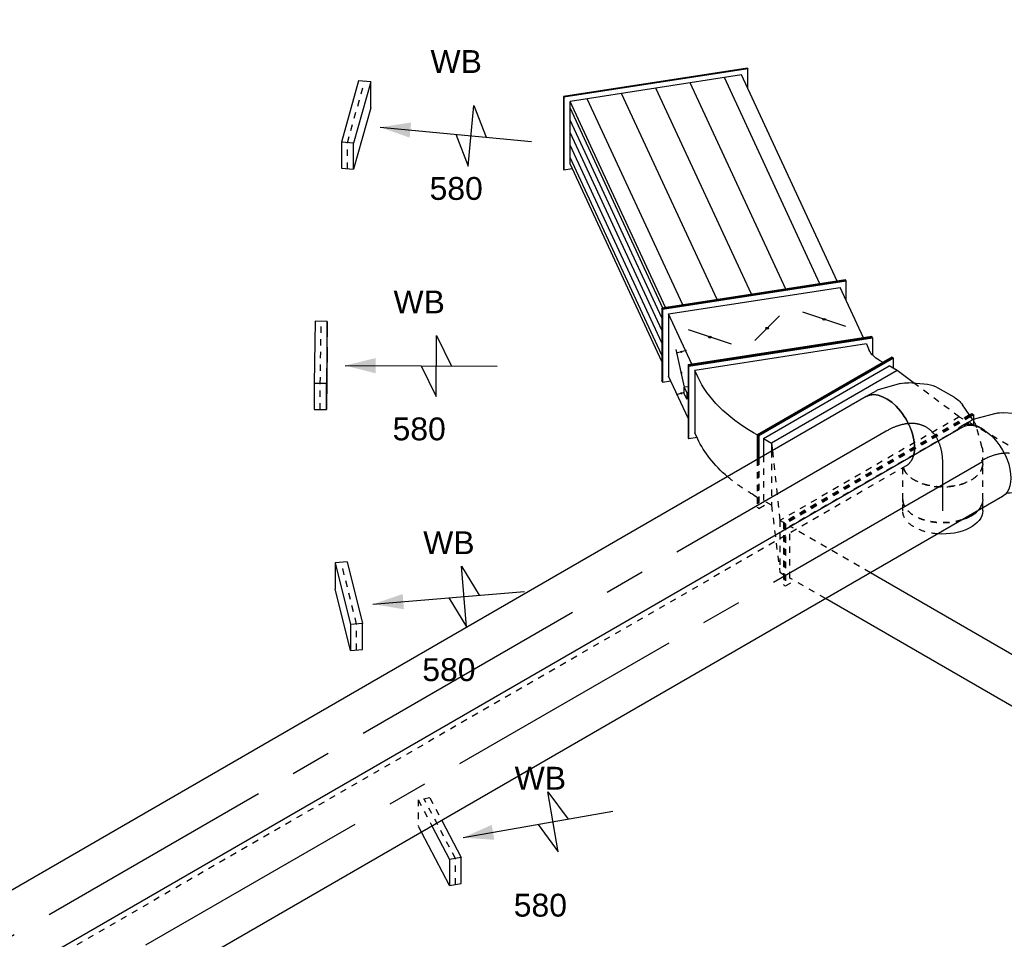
# Model space of a CAD drawing. Extents: x -132501 to 411300, y -42818 to 427495.
# Tile 181 of 256: x 17974 to 21855, y 178309 to 181931. Entities that reach past the tile are written whole.
import ezdxf
from ezdxf.enums import TextEntityAlignment as Align

# ---------------------------------------------------------------- set-up
doc = ezdxf.new("R2010")
doc.units = 0
doc.header["$LTSCALE"] = 50
doc.linetypes.add('CENTER2', pattern=[28.575, 19.05, -3.175, 3.175, -3.175])
doc.linetypes.add('STREEPJES', pattern=[0.1, 0.05, -0.05])
doc.layers.get('0').update_dxf_attribs({"linetype": 'CONTINUOUS'})
for name, color, linetype in [('WL570---_RETOUR', 112, 'CONTINUOUS'), ('WL570---_RETOUR_HL', 8, 'CONTINUOUS'), ('WL570---_RETOUR_RST', 2, 'CONTINUOUS'), ('WL570---_RETOUR_RST_HL', 1, 'CONTINUOUS'), ('WL570---_TOEVOER', 3, 'CONTINUOUS'), ('WL570---_TOEVOER_HL', 8, 'CONTINUOUS'), ('WM570---_RETOUR_PR', 1, 'CONTINUOUS'), ('WM570---_RETOUR_RST_PR', 1, 'CONTINUOUS'), ('WM570---_TOEVOER_PR', 1, 'CONTINUOUS')]:
    doc.layers.add(name, color=color, linetype=linetype)
doc.styles.add('BURO-018', font='ARIAL.TTF', dxfattribs={"height": 63})

# ---------------------------------------------------------------- blocks, each defined once
blk = doc.blocks.new('*U1013')
at = {"ltscale": 10}
blk.add_hatch(color=0, dxfattribs=at).paths.add_polyline_path([(93.2, 0), (213.2, 30), (213.2, -30)])
at = {"color": 8, "linetype": 'STREEPJES', "ltscale": 10}
for p, q in [((-55.1, 176.6, 16753.9), (-72.8, 76, 16753.9)), ((-55.1, 176.6, 16753.9), (-19.6, 66.3, 16753.9)), ((-8.5, 176.6, 16753.9), (-55.1, 176.6, 16753.9)), ((49.4, -76, 16753.9), (-31.8, 176.6, 16753.9)), ((-8.5, 176.6, 16753.9), (22.1, 81.5, 16753.9)), ((-64.4, 50, 16753.9), (-72.8, 76, 16753.9)), ((31.8, -176.6, 16753.9), (49.4, -76, 16753.9))]:
    blk.add_line(p, q, dxfattribs=at)
at = {"color": 0, "ltscale": 10}
for p, q in [((453.2, -120, 16753.9), (453.2, 120, 16753.9)), ((453.2, 120, 16753.9), (513.2, 0, 16753.9)), ((22.1, 81.5, 16753.9), (72.8, -76, 16753.9)), ((8.5, -176.6, 16753.9), (-64.4, 50, 16753.9)), ((-19.6, 66.3, 16753.9), (26.1, -76, 16753.9)), ((93.2, 0, 16753.9), (693.2, 0, 16753.9)), ((393.2, 0, 16753.9), (453.2, -120, 16753.9)), ((26.1, -76, 16753.9), (8.5, -176.6, 16753.9)), ((72.8, -76, 16753.9), (26.1, -76, 16753.9)), ((55.1, -176.6, 16753.9), (72.8, -76, 16753.9)), ((8.5, -176.6, 16753.9), (55.1, -176.6, 16753.9))]:
    blk.add_line(p, q, dxfattribs=at)
at = {"layer": 'WL570---_RETOUR_RST_HL', "linetype": 'CENTER2'}
blk.add_circle((0, 0, 16753.9), 0.075, dxfattribs=at)
at = {"layer": 'WL570---_RETOUR_RST', "color": 1, "style": 'BURO-018'}
for tag in ['MC', 'Q']:
    blk.add_attdef(tag, text='', height=90, dxfattribs=at).set_placement((0, 0), align=Align.MIDDLE)
at = {"layer": 'WM570---_RETOUR_RST_PR', "color": 1, "style": 'BURO-018'}
blk.add_attdef('POSNR', text='', height=90, dxfattribs=at).set_placement((0, 0), align=Align.MIDDLE)
blk = doc.blocks.new('*U1018')
at = {"color": 0, "ltscale": 10}
for p, q in [((-434.5, -141.4, 17008.6), (-128.3, 388.9, 17008.6)), ((-430.4, -141.4, 17008.6), (-124.2, 388.9, 17008.6)), ((-128.3, 388.9, 17008.6), (-124.2, 388.9, 17008.6)), ((-124.2, 388.9, 17008.6), (-103.8, 353.6, 17008.6)), ((-124.2, 353.6, 17008.6), (-410, -141.4, 17008.6)), ((-124.2, 353.6, 17008.6), (-87.5, 353.6, 17008.6)), ((326.1, 185.2, 17008.6), (-323.4, -189.8, 17008.6)), ((327.5, 182.7, 17008.6), (-322, -192.3, 17008.6)), ((301.7, 177.5, 17008.6), (304.4, 172.7, 17008.6)), ((327.5, 182.7, 17008.6), (326.1, 185.2, 17008.6)), ((-434.5, -141.4, 17008.6), (-430.4, -141.4, 17008.6)), ((-291.6, -388.9, 17008.6), (-434.5, -141.4, 17008.6)), ((-287.5, -388.9, 17008.6), (-430.4, -141.4, 17008.6)), ((-410, -141.4, 17008.6), (-287.5, -353.6, 17008.6)), ((-373.2, -141.4, 17008.6), (-410, -141.4, 17008.6)), ((-322, -192.3, 17008.6), (-323.4, -189.8, 17008.6)), ((-301.8, -177.3, 17008.6), (-304.6, -172.5, 17008.6)), ((-267.1, -353.6, 17008.6), (-287.5, -388.9, 17008.6)), ((-250.8, -353.6, 17008.6), (-287.5, -353.6, 17008.6)), ((-291.6, -388.9, 17008.6), (-287.5, -388.9, 17008.6))]:
    blk.add_line(p, q, dxfattribs=at)
at = {"color": 0, "ltscale": 10, "extrusion": (7.43708e-18, 6.83926e-17, -1)}
for centre, major_axis, end_param in [((-434.5, -247.5, 17008.6), (736.1, 425), 6.283185), ((-434.5, -247.5, 17008.6), (129.9, 75), 6.283185), ((-312, -459.6, 17008.6), (129.9, 75), 5.6975)]:
    blk.add_ellipse(centre, major_axis=major_axis, ratio=0.57735, start_param=5.497787, end_param=end_param, dxfattribs=at)
at = {"color": 8, "linetype": 'STREEPJES', "ltscale": 10, "extrusion": (7.43708e-18, 6.83926e-17, -1)}
blk.add_ellipse((-434.5, -247.5, 17008.6), major_axis=(332, 191.7), ratio=0.57735, start_param=5.497787, end_param=6.283185, dxfattribs=at)
at = {"layer": 'WM570---_TOEVOER_PR', "color": 1, "style": 'BURO-018'}
blk.add_attdef('POSNR', text='', height=90, dxfattribs=at).set_placement((0, 0), align=Align.MIDDLE)
blk = doc.blocks.new('*U1021')
at = {"color": 2, "ltscale": 10}
for p, q in [((-489.1, 412.3, 15688.2), (-486, 412.3, 15688.2)), ((-229.8, 292, 15688.2), (-489.1, 412.3, 15688.2)), ((-226.8, 292, 15688.2), (-486, 412.3, 15688.2)), ((430.1, 412.3, 15688.2), (420.8, 380.2, 15688.2)), ((433.2, 412.3, 15688.2), (430.1, 412.3, 15688.2)), ((689.3, 292, 15688.2), (430.1, 412.3, 15688.2)), ((692.4, 292, 15688.2), (433.2, 412.3, 15688.2)), ((-416.9, 380.2, 15688.2), (441.8, 380.2, 15688.2)), ((-394.7, 369.9, 15688.2), (464, 369.9, 15688.2)), ((-350.2, 349.3, 15688.2), (508.5, 349.3, 15688.2)), ((441.8, 380.2, 15688.2), (664, 277.1, 15688.2)), ((-305.8, 328.7, 15688.2), (552.9, 328.7, 15688.2)), ((-433.2, -412.3, 15688.2), (-229.8, 292, 15688.2)), ((-430.1, -412.3, 15688.2), (-226.8, 292, 15688.2)), ((-261.4, 308.1, 15688.2), (597.4, 308.1, 15688.2)), ((-231.1, 277.1, 15688.2), (664, 277.1, 15688.2)), ((-229.8, 292, 15688.2), (-226.8, 292, 15688.2)), ((-228.1, 287.4, 15688.2), (641.8, 287.4, 15688.2)), ((474.2, -380.2, 15688.2), (664, 277.1, 15688.2)), ((486, -412.3, 15688.2), (689.3, 292, 15688.2)), ((489.1, -412.3, 15688.2), (692.4, 292, 15688.2)), ((692.4, 292, 15688.2), (689.3, 292, 15688.2)), ((-250, 211.4, 15688.2), (645, 211.4, 15688.2)), ((-288, 79.9, 15688.2), (607.1, 79.9, 15688.2)), ((-325.9, -51.6, 15688.2), (569.1, -51.6, 15688.2)), ((-363.9, -183, 15688.2), (531.2, -183, 15688.2)), ((-401.8, -314.5, 15688.2), (493.2, -314.5, 15688.2)), ((-420.8, -380.2, 15688.2), (474.2, -380.2, 15688.2)), ((416.9, -380.2, 15688.2), (486, -412.3, 15688.2)), ((-433.2, -412.3, 15688.2), (-430.1, -412.3, 15688.2)), ((489.1, -412.3, 15688.2), (486, -412.3, 15688.2))]:
    blk.add_line(p, q, dxfattribs=at)
at = {"layer": 'WM570---_TOEVOER_PR', "color": 1, "style": 'BURO-018'}
blk.add_attdef('POSNR', text='', height=90, dxfattribs=at).set_placement((0, 0), align=Align.MIDDLE)
blk = doc.blocks.new('*U1022')
at = {"ltscale": 10}
h = blk.add_hatch(color=0, dxfattribs=at)
edge = h.paths.add_edge_path()
edge.add_ellipse((20.8, 363), major_axis=(2.88, -0.83), ratio=0.211325, start_angle=0, end_angle=360)
h = blk.add_hatch(color=0, dxfattribs=at)
edge = h.paths.add_edge_path()
edge.add_ellipse((94.9, 328.7), major_axis=(2.88, -0.83), ratio=0.211325, start_angle=0, end_angle=360)
h = blk.add_hatch(color=0, dxfattribs=at)
edge = h.paths.add_edge_path()
edge.add_ellipse((168.9, 294.3), major_axis=(2.88, -0.83), ratio=0.211325, start_angle=0, end_angle=360)
h = blk.add_hatch(color=0, dxfattribs=at)
edge = h.paths.add_edge_path()
edge.add_ellipse((174.3, 167.6), major_axis=(-2.46, -5.29), ratio=0.57735, start_angle=0, end_angle=360)
h = blk.add_hatch(color=0, dxfattribs=at)
edge = h.paths.add_edge_path()
edge.add_ellipse((111.1, -51.6), major_axis=(-2.46, -5.29), ratio=0.57735, start_angle=0, end_angle=360)
h = blk.add_hatch(color=0, dxfattribs=at)
edge = h.paths.add_edge_path()
edge.add_ellipse((47.8, -270.7), major_axis=(-2.46, -5.29), ratio=0.57735, start_angle=0, end_angle=360)
at = {"color": 0, "ltscale": 10}
for p, q in [((-150.9, 412.3, 14938.6), (-147.8, 412.3, 14938.6)), ((108.3, 292, 14938.6), (-150.9, 412.3, 14938.6)), ((111.4, 292, 14938.6), (-147.8, 412.3, 14938.6)), ((91.9, 412.3, 14938.6), (82.7, 380.2, 14938.6)), ((95, 412.3, 14938.6), (91.9, 412.3, 14938.6)), ((351.2, 292, 14938.6), (91.9, 412.3, 14938.6)), ((354.2, 292, 14938.6), (95, 412.3, 14938.6)), ((-78.7, 380.2, 14938.6), (103.7, 380.2, 14938.6)), ((-10.4, 348.5, 14938.6), (-9.2, 352.6, 14938.6)), ((-9.2, 352.6, 14938.6), (15.4, 352.6, 14938.6)), ((13, 342.3, 14938.6), (-9.2, 352.6, 14938.6)), ((15.4, 352.6, 14938.6), (37.6, 342.3, 14938.6)), ((18.8, 351.1, 14938.6), (24.3, 383.5, 14938.6)), ((325.9, 277.1, 14938.6), (103.7, 380.2, 14938.6)), ((11.9, 338.2, 14938.6), (13, 342.3, 14938.6)), ((37.6, 342.3, 14938.6), (13, 342.3, 14938.6)), ((33.5, 328.1, 14938.6), (37.6, 342.3, 14938.6)), ((37.4, 341.5, 14938.6), (186.4, 308.2, 14938.6)), ((165.5, 273.9, 14938.6), (172.4, 314.7, 14938.6)), ((-95, -412.3, 14938.6), (108.3, 292, 14938.6)), ((-91.9, -412.3, 14938.6), (111.4, 292, 14938.6)), ((107.1, 277.1, 14938.6), (325.9, 277.1, 14938.6)), ((108.3, 292, 14938.6), (111.4, 292, 14938.6)), ((325.9, 277.1, 14938.6), (136.1, -380.2, 14938.6)), ((147.8, -412.3, 14938.6), (351.2, 292, 14938.6)), ((150.9, -412.3, 14938.6), (354.2, 292, 14938.6)), ((354.2, 292, 14938.6), (351.2, 292, 14938.6)), ((113.3, 102.8, 14938.6), (235.4, 232.3, 14938.6)), ((87.4, 13.2, 14938.6), (134.8, -116.3, 14938.6)), ((-13.2, -335.4, 14938.6), (108.9, -205.9, 14938.6)), ((-82.7, -380.2, 14938.6), (136.1, -380.2, 14938.6)), ((78.7, -380.2, 14938.6), (147.8, -412.3, 14938.6)), ((-95, -412.3, 14938.6), (-91.9, -412.3, 14938.6)), ((150.9, -412.3, 14938.6), (147.8, -412.3, 14938.6))]:
    blk.add_line(p, q, dxfattribs=at)
for centre, major_axis, ratio in [((20.8, 363, 14938.6), (2.88, -0.83), 0.211325), ((94.9, 328.7, 14938.6), (2.88, -0.83), 0.211325), ((168.9, 294.3, 14938.6), (2.88, -0.83), 0.211325), ((174.3, 167.6, 14938.6), (-2.46, -5.29), 0.57735), ((111.1, -51.6, 14938.6), (-2.46, -5.29), 0.57735), ((47.8, -270.7, 14938.6), (-2.46, -5.29), 0.57735)]:
    blk.add_ellipse(centre, major_axis=major_axis, ratio=ratio, dxfattribs=at)
at = {"layer": 'WM570---_TOEVOER_PR', "color": 1, "style": 'BURO-018'}
blk.add_attdef('POSNR', text='', height=90, dxfattribs=at).set_placement((0, 0), align=Align.MIDDLE)
blk = doc.blocks.new('*U1023')
at = {"color": 0, "ltscale": 10}
for p, q in [((-128.3, 388.9, 15682.3), (-124.2, 388.9, 15682.3)), ((14.6, 141.4, 15682.3), (-128.3, 388.9, 15682.3)), ((18.7, 141.4, 15682.3), (-124.2, 388.9, 15682.3)), ((-87.5, 353.6, 15682.3), (-103.8, 353.6, 15682.3)), ((424.1, -34.6, 15682.3), (301.7, 177.5, 15682.3)), ((304.4, 172.7, 15682.3), (326.1, 185.2, 15682.3)), ((326.1, 185.2, 15682.3), (469, -62.3, 15682.3)), ((-291.6, -388.9, 15682.3), (14.6, 141.4, 15682.3)), ((-287.5, -388.9, 15682.3), (18.7, 141.4, 15682.3)), ((14.6, 141.4, 15682.3), (18.7, 141.4, 15682.3)), ((18.7, 141.4, 15682.3), (35, 141.4, 15682.3)), ((424.1, -34.6, 15682.3), (437.1, -57.1, 15682.3)), ((469, -62.3, 15682.3), (-180.5, -437.3, 15682.3)), ((470.4, -64.8, 15682.3), (-179.1, -439.8, 15682.3)), ((-169.1, -407.1, 15682.3), (437.1, -57.1, 15682.3)), ((470.4, -64.8, 15682.3), (469, -62.3, 15682.3)), ((-250.8, -353.6, 15682.3), (-267.1, -353.6, 15682.3)), ((-180.5, -437.3, 15682.3), (-227.7, -355.7, 15682.3)), ((-169.1, -407.1, 15682.3), (-182.1, -384.6, 15682.3)), ((-291.6, -388.9, 15682.3), (-287.5, -388.9, 15682.3)), ((-179.1, -439.8, 15682.3), (-180.5, -437.3, 15682.3))]:
    blk.add_line(p, q, dxfattribs=at)
at = {"color": 0, "ltscale": 10, "extrusion": (1.38778e-17, 8.01234e-18, -1)}
for centre, major_axis in [((-434.5, -247.5, 15682.3), (-736.1, -425)), ((-312, -459.6, 15682.3), (-736.1, -425)), ((-312, -459.6, 15682.3), (-129.9, -75))]:
    blk.add_ellipse(centre, major_axis=major_axis, ratio=0.57735, start_param=2.356194, end_param=3.141593, dxfattribs=at)
at = {"color": 8, "linetype": 'STREEPJES', "ltscale": 10, "extrusion": (1.38778e-17, 8.01234e-18, -1)}
blk.add_ellipse((-312, -459.6, 15682.3), major_axis=(-332, -191.7), ratio=0.57735, start_param=2.356194, end_param=3.141593, dxfattribs=at)
at = {"layer": 'WM570---_TOEVOER_PR', "color": 1, "style": 'BURO-018'}
blk.add_attdef('POSNR', text='', height=90, dxfattribs=at).set_placement((0, 0), align=Align.MIDDLE)
blk = doc.blocks.new('*U1036')
at = {"color": 8, "linetype": 'STREEPJES', "ltscale": 10}
for p, q in [((112.3, 477.3, 14228.5), (111.7, 476.4, 14228.5)), ((112.3, 477.3, 14228.5), (116.4, 477.3, 14228.5)), ((234.7, 265.2, 14228.5), (112.3, 477.3, 14228.5)), ((238.8, 265.2, 14228.5), (116.4, 477.3, 14228.5)), ((153.1, 441.9, 14228.5), (136.8, 441.9, 14228.5)), ((255.2, 265.2, 14228.5), (153.1, 441.9, 14228.5)), ((313.5, 229.8, 14228.5), (153.1, 441.9, 14228.5)), ((-188.1, -467.2, 14228.5), (234.7, 265.2, 14228.5)), ((-184.9, -468.7, 14228.5), (238.8, 265.2, 14228.5)), ((-153.1, -441.9, 14228.5), (255.2, 265.2, 14228.5)), ((234.7, 265.2, 14228.5), (238.8, 265.2, 14228.5)), ((238.8, 265.2, 14228.5), (255.2, 265.2, 14228.5)), ((418, 42.2, 14228.5), (255.2, 265.2, 14228.5)), ((350.2, 265.2, 14228.5), (329.8, 229.8, 14228.5)), ((354.3, 265.2, 14228.5), (350.2, 265.2, 14228.5)), ((448.4, 95, 14228.5), (350.2, 265.2, 14228.5)), ((450.5, 98.5, 14228.5), (354.3, 265.2, 14228.5)), ((313.5, 229.8, 14228.5), (350.2, 229.8, 14228.5)), ((419.9, 45.5, 14228.5), (313.5, 229.8, 14228.5)), ((438.2, 77.3, 14228.5), (350.2, 229.8, 14228.5)), ((-153.1, -441.9, 14228.5), (-169.4, -441.9, 14228.5)), ((-153.1, -441.9, 14228.5), (65.9, -467.5, 14228.5))]:
    blk.add_line(p, q, dxfattribs=at)
at = {"color": 0, "ltscale": 10}
for p, q in [((493.1, 17.7, 14228.5), (448.4, 95, 14228.5)), ((497.2, 17.7, 14228.5), (450.5, 98.5, 14228.5)), ((435.9, 17.7, 14228.5), (418, 42.2, 14228.5)), ((435.9, 17.7, 14228.5), (419.9, 45.5, 14228.5)), ((472.7, 17.7, 14228.5), (438.2, 77.3, 14228.5)), ((150.2, -477.3, 14228.5), (435.9, 17.7, 14228.5)), ((472.7, 17.7, 14228.5), (186.9, -477.3, 14228.5)), ((186.9, -512.7, 14228.5), (493.1, 17.7, 14228.5)), ((191, -512.7, 14228.5), (497.2, 17.7, 14228.5)), ((472.7, 17.7, 14228.5), (435.9, 17.7, 14228.5)), ((497.2, 17.7, 14228.5), (493.1, 17.7, 14228.5)), ((-194.4, -476.4, 14228.5), (-193.9, -477.3, 14228.5)), ((-193.9, -477.3, 14228.5), (-188.1, -467.2, 14228.5)), ((-193.9, -477.3, 14228.5), (-189.8, -477.3, 14228.5)), ((-189.8, -477.3, 14228.5), (-184.9, -468.7, 14228.5)), ((65.9, -467.5, 14228.5), (150.2, -477.3, 14228.5)), ((150.2, -477.3, 14228.5), (186.9, -477.3, 14228.5)), ((166.5, -477.3, 14228.5), (186.9, -512.7, 14228.5)), ((191, -512.7, 14228.5), (186.9, -512.7, 14228.5))]:
    blk.add_line(p, q, dxfattribs=at)
at = {"layer": 'WM570---_RETOUR_PR', "color": 1, "style": 'BURO-018'}
blk.add_attdef('POSNR', text='', height=90, dxfattribs=at).set_placement((0, 0), align=Align.MIDDLE)
blk = doc.blocks.new('*U1037')
at = {"color": 8, "linetype": 'STREEPJES', "ltscale": 10}
for p, q in [((-68.6, 388.9, 14635.8), (-64.5, 388.9, 14635.8)), ((27.6, 222.3, 14635.8), (-68.6, 388.9, 14635.8)), ((29.7, 225.8, 14635.8), (-64.5, 388.9, 14635.8)), ((-27.7, 353.6, 14635.8), (-44.1, 353.6, 14635.8))]:
    blk.add_line(p, q, dxfattribs=at)
at = {"color": 0, "ltscale": 10}
for p, q in [((272.8, 273, 14635.8), (295.4, 257.1, 14635.8)), ((278.2, 269.2, 14635.8), (304.3, 290.1, 14635.8)), ((306.8, 288.3, 14635.8), (304.3, 290.1, 14635.8)), ((304.3, 290.1, 14635.8), (447.1, 42.6, 14635.8)), ((306.8, 288.3, 14635.8), (449.7, 40.9, 14635.8)), ((417.9, 45, 14635.8), (295.4, 257.1, 14635.8)), ((74.3, 141.4, 14635.8), (27.6, 222.3, 14635.8)), ((78.4, 141.4, 14635.8), (29.7, 225.8, 14635.8)), ((-231.9, -388.9, 14635.8), (74.3, 141.4, 14635.8)), ((-227.8, -388.9, 14635.8), (78.4, 141.4, 14635.8)), ((74.3, 141.4, 14635.8), (78.4, 141.4, 14635.8)), ((78.4, 141.4, 14635.8), (94.7, 141.4, 14635.8)), ((447.1, 42.6, 14635.8), (-124.2, -416.7, 14635.8)), ((449.7, 40.9, 14635.8), (-121.7, -418.4, 14635.8)), ((-115.4, -383.7, 14635.8), (417.9, 45, 14635.8)), ((395.3, 60.9, 14635.8), (417.9, 45, 14635.8)), ((449.7, 40.9, 14635.8), (447.1, 42.6, 14635.8)), ((-191, -353.6, 14635.8), (-207.4, -353.6, 14635.8)), ((-124.2, -416.7, 14635.8), (-158, -358.2, 14635.8)), ((-115.4, -383.7, 14635.8), (-138, -367.8, 14635.8)), ((-231.9, -388.9, 14635.8), (-227.8, -388.9, 14635.8)), ((-121.7, -418.4, 14635.8), (-124.2, -416.7, 14635.8))]:
    blk.add_line(p, q, dxfattribs=at)
at = {"color": 8, "linetype": 'STREEPJES', "ltscale": 10, "extrusion": (1.38778e-17, 8.01234e-18, -1)}
blk.add_ellipse((-374.8, -247.5, 14635.8), major_axis=(-736.1, -425), ratio=0.57735, start_param=2.356194, end_param=2.546333, dxfattribs=at)
at = {"color": 0, "ltscale": 10, "extrusion": (1.38778e-17, 8.01234e-18, -1)}
for centre, major_axis, start_param in [((-374.8, -247.5, 14635.8), (-736.1, -425), 2.546333), ((-252.3, -459.6, 14635.8), (-736.1, -425), 2.356194), ((-252.3, -459.6, 14635.8), (-129.9, -75), 2.356194)]:
    blk.add_ellipse(centre, major_axis=major_axis, ratio=0.57735, start_param=start_param, end_param=2.879793, dxfattribs=at)
at = {"layer": 'WM570---_RETOUR_PR', "color": 1, "style": 'BURO-018'}
blk.add_attdef('POSNR', text='', height=90, dxfattribs=at).set_placement((0, 0), align=Align.MIDDLE)
blk = doc.blocks.new('*U1043')
at = {"color": 0, "ltscale": 10}
for p, q in [((153.1, 477.3, 12765), (157.2, 477.3, 12765)), ((275.6, 265.2, 12765), (153.1, 477.3, 12765)), ((279.7, 265.2, 12765), (157.2, 477.3, 12765)), ((177.6, 441.9, 12765), (2014.9, 441.9, 12765)), ((-153.1, -477.3, 12765), (275.6, 265.2, 12765)), ((-149, -477.3, 12765), (279.7, 265.2, 12765)), ((275.6, 265.2, 12765), (279.7, 265.2, 12765)), ((279.7, 265.2, 12765), (1912.9, 265.2, 12765)), ((-128.6, -441.9, 12765), (1243.9, -441.9, 12765)), ((1861.8, -462.1, 12765), (1870.6, -477.3, 12765)), ((1870.6, -477.3, 12765), (1877.5, -465.3, 12765)), ((-153.1, -477.3, 12765), (-149, -477.3, 12765)), ((1874.7, -477.3, 12765), (1870.6, -477.3, 12765)), ((1874.7, -477.3, 12765), (1880.7, -466.8, 12765))]:
    blk.add_line(p, q, dxfattribs=at)
at = {"color": 8, "linetype": 'STREEPJES', "ltscale": 10}
for p, q in [((2176.8, 477.3, 12765), (2156.4, 441.9, 12765)), ((2180.9, 477.3, 12765), (2176.8, 477.3, 12765)), ((2299.2, 265.2, 12765), (2176.8, 477.3, 12765)), ((2303.3, 265.2, 12765), (2180.9, 477.3, 12765)), ((2014.9, 441.9, 12765), (2176.8, 441.9, 12765)), ((2176.8, 441.9, 12765), (2278.8, 265.2, 12765)), ((1870.6, -441.9, 12765), (2278.8, 265.2, 12765)), ((1877.5, -465.3, 12765), (2299.2, 265.2, 12765)), ((1880.7, -466.8, 12765), (2303.3, 265.2, 12765)), ((1912.9, 265.2, 12765), (2278.8, 265.2, 12765)), ((2303.3, 265.2, 12765), (2299.2, 265.2, 12765)), ((1243.9, -441.9, 12765), (1870.6, -441.9, 12765)), ((1850.2, -441.9, 12765), (1861.8, -462.1, 12765))]:
    blk.add_line(p, q, dxfattribs=at)
at = {"layer": 'WM570---_RETOUR_PR', "color": 1, "style": 'BURO-018'}
blk.add_attdef('POSNR', text='', height=90, dxfattribs=at).set_placement((0, 0), align=Align.MIDDLE)
blk = doc.blocks.new('*U1044')
at = {"color": 8, "linetype": 'STREEPJES', "ltscale": 10}
for p, q in [((0, 157.5, 13920.7), (44.8, 157.5, 13920.7)), ((12.3, -157.5, 13920.7), (44.8, -157.5, 13920.7))]:
    blk.add_line(p, q, dxfattribs=at)
at = {"color": 0, "ltscale": 10}
blk.add_line((0, -157.5, 13920.7), (12.3, -157.5, 13920.7), dxfattribs=at)
at = {"color": 8, "linetype": 'STREEPJES', "ltscale": 10, "extrusion": (5.55112e-17, 5.55112e-17, -1)}
blk.add_ellipse((0, 0, 13920.7), major_axis=(0, -157.5), ratio=0.57735, start_param=1.698146, end_param=3.141593, dxfattribs=at)
at = {"color": 8, "linetype": 'STREEPJES', "ltscale": 10}
for start_param, end_param in [(3.141593, 5.214514), (5.78106, 6.283185)]:
    blk.add_ellipse((44.8, 0, 13920.7), major_axis=(0, -157.5), ratio=0.57735, start_param=start_param, end_param=end_param, dxfattribs=at)
at = {"color": 0, "ltscale": 10, "extrusion": (5.55112e-17, 5.55112e-17, -1)}
blk.add_ellipse((0, 0, 13920.7), major_axis=(0, -157.5), ratio=0.57735, start_param=0, end_param=1.698146, dxfattribs=at)
at = {"color": 0, "ltscale": 10}
blk.add_ellipse((44.8, 0, 13920.7), major_axis=(0, -157.5), ratio=0.57735, start_param=5.214514, end_param=5.78106, dxfattribs=at)
at = {"layer": 'WL570---_RETOUR_HL', "linetype": 'CENTER2'}
blk.add_line((0, 0, 13920.7), (44.8, 0, 13920.7), dxfattribs=at)
at = {"layer": 'WM570---_RETOUR_PR', "color": 1, "style": 'BURO-018'}
blk.add_attdef('POSNR', text='', height=90, dxfattribs=at).set_placement((0, 0), align=Align.MIDDLE)
blk = doc.blocks.new('*U1045')
at = {"color": 8, "linetype": 'STREEPJES', "ltscale": 10}
for p, q in [((0, 157.5, 13889), (125.3, 157.5, 13889)), ((0, -157.5, 13889), (140.9, -157.5, 13889))]:
    blk.add_line(p, q, dxfattribs=at)
at = {"color": 8, "linetype": 'STREEPJES', "ltscale": 10, "extrusion": (5.55112e-17, 5.55112e-17, -1)}
for start_param, end_param in [(1.068671, 3.141593), (0, 0.502125)]:
    blk.add_ellipse((0, 0, 13889), major_axis=(0, -157.5), ratio=0.57735, start_param=start_param, end_param=end_param, dxfattribs=at)
at = {"color": 8, "linetype": 'STREEPJES', "ltscale": 10}
blk.add_ellipse((140.9, 0, 13889), major_axis=(0, -157.5), ratio=0.57735, start_param=3.301141, end_param=6.283185, dxfattribs=at)
at = {"color": 0, "ltscale": 10, "extrusion": (5.55112e-17, 5.55112e-17, -1)}
blk.add_ellipse((0, 0, 13889), major_axis=(0, -157.5), ratio=0.57735, start_param=0.502125, end_param=1.068671, dxfattribs=at)
at = {"layer": 'WL570---_RETOUR_HL', "linetype": 'CENTER2'}
blk.add_line((0, 0, 13889), (140.9, 0, 13889), dxfattribs=at)
at = {"layer": 'WM570---_RETOUR_PR', "color": 1, "style": 'BURO-018'}
blk.add_attdef('POSNR', text='', height=90, dxfattribs=at).set_placement((0, 0), align=Align.MIDDLE)
blk = doc.blocks.new('*U1046')
at = {"color": 0, "ltscale": 10}
for p, q in [((30.7, 261.8, 13607.5), (7.8, 301.5, 13607.5)), ((58.7, 166, 13607.5), (37.4, 245.7, 13607.5)), ((54.8, 60, 13607.5), (61.5, 134.7, 13607.5)), ((5.4, -44.6, 13607.5), (41.4, 17.6, 13607.5)), ((-83.5, -118.9, 13607.5), (-24.6, -77.5, 13607.5))]:
    blk.add_line(p, q, dxfattribs=at)
at = {"color": 8, "linetype": 'STREEPJES', "ltscale": 10}
for p, q in [((-194.1, -155.2, 13607.5), (-114.4, -133.9, 13607.5)), ((-85.9, -120.6, 13607.5), (-83.5, -118.9, 13607.5)), ((-257.2, -157.5, 13607.5), (-211.4, -157.5, 13607.5))]:
    blk.add_line(p, q, dxfattribs=at)
at = {"color": 0, "ltscale": 10}
for centre, major_axis, ratio, start_param, end_param in [((-128.6, 222.7, 13607.5), (136.4, 78.7), 0.57735, 3.661151, 6.283185), ((-111.7, 193.4, 13607.5), (146.2, 60.6), 0.646887, 6.198226, 6.368145), ((-101, 86, 13607.5), (151.4, -47.9), 0.803023, 6.107746, 6.458625)]:
    blk.add_ellipse(centre, major_axis=major_axis, ratio=ratio, start_param=start_param, end_param=end_param, dxfattribs=at)
at = {"color": 8, "linetype": 'STREEPJES', "ltscale": 10, "extrusion": (1.2326e-32, 1.11022e-16, -1)}
for centre, major_axis, ratio, start_param, end_param in [((-257.2, 0, 13607.5), (0, -157.5), 0.57735, 0, 2.982045), ((-223.3, 0, 13607.5), (20.7, -156.9), 0.646887, 6.198226, 6.368145)]:
    blk.add_ellipse(centre, major_axis=major_axis, ratio=ratio, start_param=start_param, end_param=end_param, dxfattribs=at)
at = {"color": 0, "ltscale": 10, "extrusion": (1.2326e-32, 1.11022e-16, -1)}
blk.add_ellipse((-96.5, 136.8, 13607.5), major_axis=(-158, -13.7), ratio=0.750739, start_param=3.009293, end_param=3.273893, dxfattribs=at)
at = {"color": 8, "linetype": 'STREEPJES', "ltscale": 10}
for centre, major_axis, ratio, start_param, end_param in [((-128.6, 222.7, 13607.5), (136.4, 78.7), 0.57735, 3.141593, 3.661151), ((-166.7, 15.2, 13607.5), (-67.1, 143.6), 0.750739, 3.009293, 3.273893)]:
    blk.add_ellipse(centre, major_axis=major_axis, ratio=ratio, start_param=start_param, end_param=end_param, dxfattribs=at)
at = {"color": 0, "ltscale": 10, "extrusion": (1.84889e-32, 1.11022e-16, -1)}
blk.add_ellipse((-125, 44.5, 13607.5), major_axis=(117.2, -107.2), ratio=0.803023, start_param=6.107746, end_param=6.458625, dxfattribs=at)
at = {"layer": 'WL570---_RETOUR_HL', "linetype": 'CENTER2'}
blk.add_ellipse((-385.8, 222.7, 13607.5), major_axis=(-272.8, 157.5), ratio=0.57735, start_param=2.356194, end_param=3.926991, dxfattribs=at)
at = {"layer": 'WM570---_RETOUR_PR', "color": 1, "style": 'BURO-018'}
blk.add_attdef('POSNR', text='', height=90, dxfattribs=at).set_placement((0, 0), align=Align.MIDDLE)
blk = doc.blocks.new('*U1052')
at = {"color": 0, "ltscale": 10}
for p, q in [((-54.4, 157.5, 13308.4), (-52.7, 158.1, 13308.4)), ((109.5, -115.6, 13308.4), (147, -89.2, 13308.4)), ((16.5, -152, 13308.4), (94.1, -123.6, 13308.4)), ((-51.9, -157.5, 13308.4), (-14.4, -157.5, 13308.4))]:
    blk.add_line(p, q, dxfattribs=at)
at = {"color": 0, "ltscale": 10, "extrusion": (-1.1552e-16, 4.54143e-17, -1)}
for centre, major_axis, ratio, start_param, end_param in [((-51.9, 0, 13308.4), (0, -157.5), 0.788675, 0, 3.121373), ((-26.4, 0, 13308.4), (-27.7, 156.1), 0.750739, 3.009293, 3.273893)]:
    blk.add_ellipse(centre, major_axis=major_axis, ratio=ratio, start_param=start_param, end_param=end_param, dxfattribs=at)
at = {"color": 0, "ltscale": 10}
for centre, major_axis, ratio, start_param, end_param in [((56.4, 39.6, 13308.4), (90.6, -128.9), 0.57735, 0, 0.26024), ((56.4, 39.6, 13308.4), (90.6, -128.9), 0.57735, 5.383402, 6.283185), ((28.7, 20.2, 13308.4), (73.3, -140.3), 0.646887, 6.198226, 6.368145)]:
    blk.add_ellipse(centre, major_axis=major_axis, ratio=ratio, start_param=start_param, end_param=end_param, dxfattribs=at)
at = {"layer": 'WL570---_TOEVOER_HL', "linetype": 'CENTER2'}
blk.add_ellipse((33.5, 295.8, 13308.4), major_axis=(132.6, 285.7), ratio=0.57735, start_param=3.403392, end_param=3.926991, dxfattribs=at)
at = {"layer": 'WM570---_TOEVOER_PR', "color": 1, "style": 'BURO-018'}
blk.add_attdef('POSNR', text='', height=90, dxfattribs=at).set_placement((0, 0), align=Align.MIDDLE)
blk = doc.blocks.new('*U1053')
at = {"color": 8, "linetype": 'STREEPJES', "ltscale": 10}
blk.add_line((0, 157.5, 13425.6), (9247.3, 157.5, 13425.6), dxfattribs=at)
at = {"color": 0, "ltscale": 10}
blk.add_line((0, -157.5, 13425.6), (9247.3, -157.5, 13425.6), dxfattribs=at)
at = {"color": 8, "linetype": 'STREEPJES', "ltscale": 10, "extrusion": (9.9638e-19, 6.35235e-17, -1)}
blk.add_ellipse((0, 0, 13425.6), major_axis=(0, -157.5), ratio=0.57735, start_param=2.622034, end_param=3.141593, dxfattribs=at)
at = {"color": 0, "ltscale": 10, "extrusion": (9.9638e-19, 6.35235e-17, -1)}
blk.add_ellipse((0, 0, 13425.6), major_axis=(0, -157.5), ratio=0.57735, start_param=0, end_param=2.622034, dxfattribs=at)
at = {"layer": 'WL570---_RETOUR_HL', "linetype": 'CENTER2'}
blk.add_line((0, 0, 13425.6), (9247.3, 0, 13425.6), dxfattribs=at)
at = {"layer": 'WM570---_RETOUR_PR', "color": 1, "style": 'BURO-018'}
blk.add_attdef('POSNR', text='', height=90, dxfattribs=at).set_placement((0, 0), align=Align.MIDDLE)
blk = doc.blocks.new('*U1056')
at = {"color": 0, "ltscale": 10}
for p, q in [((0, 157.5, 13255.3), (8549.3, 157.5, 13255.3)), ((0, -157.5, 13255.3), (8549.3, -157.5, 13255.3))]:
    blk.add_line(p, q, dxfattribs=at)
at = {"color": 0, "ltscale": 10, "extrusion": (9.9638e-19, 6.35235e-17, -1)}
blk.add_ellipse((0, 0, 13255.3), major_axis=(0, -157.5), ratio=0.57735, start_param=0, end_param=3.141593, dxfattribs=at)
at = {"layer": 'WL570---_TOEVOER_HL', "linetype": 'CENTER2'}
blk.add_line((0, 0, 13255.3), (8569.9, 0, 13255.3), dxfattribs=at)
at = {"layer": 'WM570---_TOEVOER_PR', "color": 1, "style": 'BURO-018'}
blk.add_attdef('POSNR', text='', height=90, dxfattribs=at).set_placement((0, 0), align=Align.MIDDLE)
blk = doc.blocks.new('*U1186')
at = {"ltscale": 10}
blk.add_hatch(color=0, dxfattribs=at).paths.add_polyline_path([(95.3, 0), (215.3, 30), (215.3, -30)])
at = {"color": 0, "ltscale": 10}
for p, q in [((-39.8, 174.4, 18066.1), (-48.2, 72.7, 18066.1)), ((-39.8, 174.4, 18066.1), (0.6, -72.7, 18066.1)), ((7.9, 174.4, 18066.1), (-39.8, 174.4, 18066.1)), ((7.9, 174.4, 18066.1), (48.2, -72.7, 18066.1)), ((455.3, -120, 18066.1), (455.3, 120, 18066.1)), ((455.3, 120, 18066.1), (515.3, 0, 18066.1)), ((-7.9, -174.4, 18066.1), (-48.2, 72.7, 18066.1)), ((95.3, 0, 18066.1), (695.3, 0, 18066.1)), ((395.3, 0, 18066.1), (455.3, -120, 18066.1)), ((0.6, -72.7, 18066.1), (-7.9, -174.4, 18066.1)), ((48.2, -72.7, 18066.1), (0.6, -72.7, 18066.1)), ((39.8, -174.4, 18066.1), (48.2, -72.7, 18066.1)), ((-7.9, -174.4, 18066.1), (39.8, -174.4, 18066.1))]:
    blk.add_line(p, q, dxfattribs=at)
at = {"color": 8, "linetype": 'STREEPJES', "ltscale": 10}
for p, q in [((24.4, -72.7, 18066.1), (-15.9, 174.4, 18066.1)), ((15.9, -174.4, 18066.1), (24.4, -72.7, 18066.1))]:
    blk.add_line(p, q, dxfattribs=at)
at = {"layer": 'WL570---_RETOUR_RST_HL', "linetype": 'CENTER2'}
blk.add_circle((0, 0, 18066.1), 0.075, dxfattribs=at)
at = {"layer": 'WL570---_RETOUR_RST', "color": 1, "style": 'BURO-018'}
for tag in ['MC', 'Q']:
    blk.add_attdef(tag, text='', height=90, dxfattribs=at).set_placement((0, 0), align=Align.MIDDLE)
at = {"layer": 'WM570---_RETOUR_RST_PR', "color": 1, "style": 'BURO-018'}
blk.add_attdef('POSNR', text='', height=90, dxfattribs=at).set_placement((0, 0), align=Align.MIDDLE)
blk = doc.blocks.new('*U1187')
at = {"ltscale": 10}
blk.add_hatch(color=0, dxfattribs=at).paths.add_polyline_path([(96, 0), (216, 30), (216, -30)])
at = {"color": 0, "ltscale": 10}
for p, q in [((-23, 173.7, 19407.4), (-25.5, -71.7, 19407.4)), ((25, 173.7, 19407.4), (-23, 173.7, 19407.4)), ((25, 173.7, 19407.4), (22.5, -71.7, 19407.4)), ((25.5, 71.7, 19407.4), (25, 173.7, 19407.4)), ((456, -120, 19407.4), (456, 120, 19407.4)), ((456, 120, 19407.4), (516, 0, 19407.4)), ((25.5, 71.7, 19407.4), (23, -173.7, 19407.4)), ((96, 0, 19407.4), (696, 0, 19407.4)), ((396, 0, 19407.4), (456, -120, 19407.4)), ((22.5, -71.7, 19407.4), (-25.5, -71.7, 19407.4)), ((-25.5, -71.7, 19407.4), (-25, -173.7, 19407.4)), ((23, -173.7, 19407.4), (22.5, -71.7, 19407.4)), ((-25, -173.7, 19407.4), (23, -173.7, 19407.4))]:
    blk.add_line(p, q, dxfattribs=at)
at = {"color": 8, "linetype": 'STREEPJES', "ltscale": 10}
for p, q in [((-1.5, -71.7, 19407.4), (1, 173.7, 19407.4)), ((-1, -173.7, 19407.4), (-1.5, -71.7, 19407.4))]:
    blk.add_line(p, q, dxfattribs=at)
at = {"layer": 'WL570---_RETOUR_RST_HL', "linetype": 'CENTER2'}
blk.add_circle((0, 0, 19407.4), 0.075, dxfattribs=at)
at = {"layer": 'WL570---_RETOUR_RST', "color": 1, "style": 'BURO-018'}
for tag in ['MC', 'Q']:
    blk.add_attdef(tag, text='', height=90, dxfattribs=at).set_placement((0, 0), align=Align.MIDDLE)
at = {"layer": 'WM570---_RETOUR_RST_PR', "color": 1, "style": 'BURO-018'}
blk.add_attdef('POSNR', text='', height=90, dxfattribs=at).set_placement((0, 0), align=Align.MIDDLE)
blk = doc.blocks.new('*U1188')
at = {"ltscale": 10}
blk.add_hatch(color=0, dxfattribs=at).paths.add_polyline_path([(95.2, 0), (215.2, 30), (215.2, -30)])
at = {"color": 0, "ltscale": 10}
for p, q in [((-6, 174.6, 20746.9), (-51.1, -72.9, 20746.9)), ((41.6, 174.6, 20746.9), (-6, 174.6, 20746.9)), ((41.6, 174.6, 20746.9), (-3.5, -72.9, 20746.9)), ((51.1, 72.9, 20746.9), (41.6, 174.6, 20746.9)), ((455.2, -120, 20746.9), (455.2, 120, 20746.9)), ((455.2, 120, 20746.9), (515.2, 0, 20746.9)), ((51.1, 72.9, 20746.9), (6, -174.6, 20746.9)), ((95.2, 0, 20746.9), (695.2, 0, 20746.9)), ((395.2, 0, 20746.9), (455.2, -120, 20746.9)), ((-3.5, -72.9, 20746.9), (-51.1, -72.9, 20746.9)), ((-51.1, -72.9, 20746.9), (-41.6, -174.6, 20746.9)), ((6, -174.6, 20746.9), (-3.5, -72.9, 20746.9)), ((-41.6, -174.6, 20746.9), (6, -174.6, 20746.9))]:
    blk.add_line(p, q, dxfattribs=at)
at = {"color": 8, "linetype": 'STREEPJES', "ltscale": 10}
for p, q in [((-27.3, -72.9, 20746.9), (17.8, 174.6, 20746.9)), ((-17.8, -174.6, 20746.9), (-27.3, -72.9, 20746.9))]:
    blk.add_line(p, q, dxfattribs=at)
at = {"layer": 'WL570---_RETOUR_RST_HL', "linetype": 'CENTER2'}
blk.add_circle((0, 0, 20746.9), 0.075, dxfattribs=at)
at = {"layer": 'WL570---_RETOUR_RST', "color": 1, "style": 'BURO-018'}
for tag in ['MC', 'Q']:
    blk.add_attdef(tag, text='', height=90, dxfattribs=at).set_placement((0, 0), align=Align.MIDDLE)
at = {"layer": 'WM570---_RETOUR_RST_PR', "color": 1, "style": 'BURO-018'}
blk.add_attdef('POSNR', text='', height=90, dxfattribs=at).set_placement((0, 0), align=Align.MIDDLE)

msp = doc.modelspace()

# ---------------------------------------------------------------- block references
at = {"layer": 'WL570---_RETOUR'}
for name, p, rotation in [('*U1037', (21019.5483, 180379.1601, -14635.7502), 150.0000000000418), ('*U1036', (21323.8762, 180060.5695, -14228.4962), 150.0000000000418), ('*U1043', (23116.2327, 179025.7519, -12765.0432), 150.0000000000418), ('*U1053', (21389.7666, 180310.3426, -13425.5849), 209.9999999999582), ('*U1046', (21612.5053, 180438.9408, -13607.4502), 90), ('*U1045', (21612.5053, 180040.8171, -13888.9662), 90), ('*U1044', (21612.5053, 179995.9914, -13920.6627), 90)]:
    msp.add_blockref(name, p, dxfattribs=dict(at, rotation=rotation))
at = {"layer": 'WL570---_RETOUR_RST'}
ref = msp.add_blockref('*U1188', (19299.8759, 181516.4756, -20746.8973), dxfattribs=dict(at, rotation=354.6568224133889))
ref.add_attrib('Q', '580', dxfattribs={"color": 1, "height": 90, "style": 'BURO-018'}).set_placement((19694.6358, 181266.4756), align=Align.MIDDLE)
ref.add_attrib('MC', 'WB', dxfattribs={"color": 1, "height": 90, "style": 'BURO-018'}).set_placement((19694.6358, 181766.4756), align=Align.MIDDLE)
ref = msp.add_blockref('*U1187', (19160.7418, 180569.2819, -19407.3631), dxfattribs=dict(at, rotation=359.7151420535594))
ref.add_attrib('Q', '580', dxfattribs={"color": 1, "height": 90, "style": 'BURO-018'}).set_placement((19548.7722, 180319.2819), align=Align.MIDDLE)
ref.add_attrib('MC', 'WB', dxfattribs={"color": 1, "height": 90, "style": 'BURO-018'}).set_placement((19548.7722, 180819.2819), align=Align.MIDDLE)
ref = msp.add_blockref('*U1186', (19271.6021, 179620.8453, -18066.0712), dxfattribs=dict(at, rotation=4.764619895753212))
ref.add_attrib('Q', '580', dxfattribs={"color": 1, "height": 90, "style": 'BURO-018'}).set_placement((19665.8521, 179370.8453), align=Align.MIDDLE)
ref.add_attrib('MC', 'WB', dxfattribs={"color": 1, "height": 90, "style": 'BURO-018'}).set_placement((19665.8521, 179870.8453), align=Align.MIDDLE)
ref = msp.add_blockref('*U1013', (19629.9009, 178693.0328, -16753.9462), dxfattribs=dict(at, rotation=9.963333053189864))
ref.add_attrib('Q', '580', dxfattribs={"color": 1, "height": 90, "style": 'BURO-018'}).set_placement((20026.3918, 178443.0328), align=Align.MIDDLE)
ref.add_attrib('MC', 'WB', dxfattribs={"color": 1, "height": 90, "style": 'BURO-018'}).set_placement((20026.3918, 178943.0328), align=Align.MIDDLE)
at = {"layer": 'WL570---_TOEVOER'}
for name, p, rotation in [('*U1018', (22322.3404, 182210.0893, -17008.5686), 330.0000000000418), ('*U1021', (20674.1616, 181123.365, -15688.2149), 114.8960906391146), ('*U1023', (22322.3404, 181272.2694, -15682.2911), 150.0000000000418), ('*U1022', (20920.1684, 180593.2942, -14938.5814), 114.8960906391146), ('*U1052', (21824.0602, 180227.4744, -13308.3915), 174.8960906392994), ('*U1056', (21769.6837, 180189.9564, -13255.333), 209.9999999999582)]:
    msp.add_blockref(name, p, dxfattribs=dict(at, rotation=rotation))

doc.saveas('drawing.dxf')
